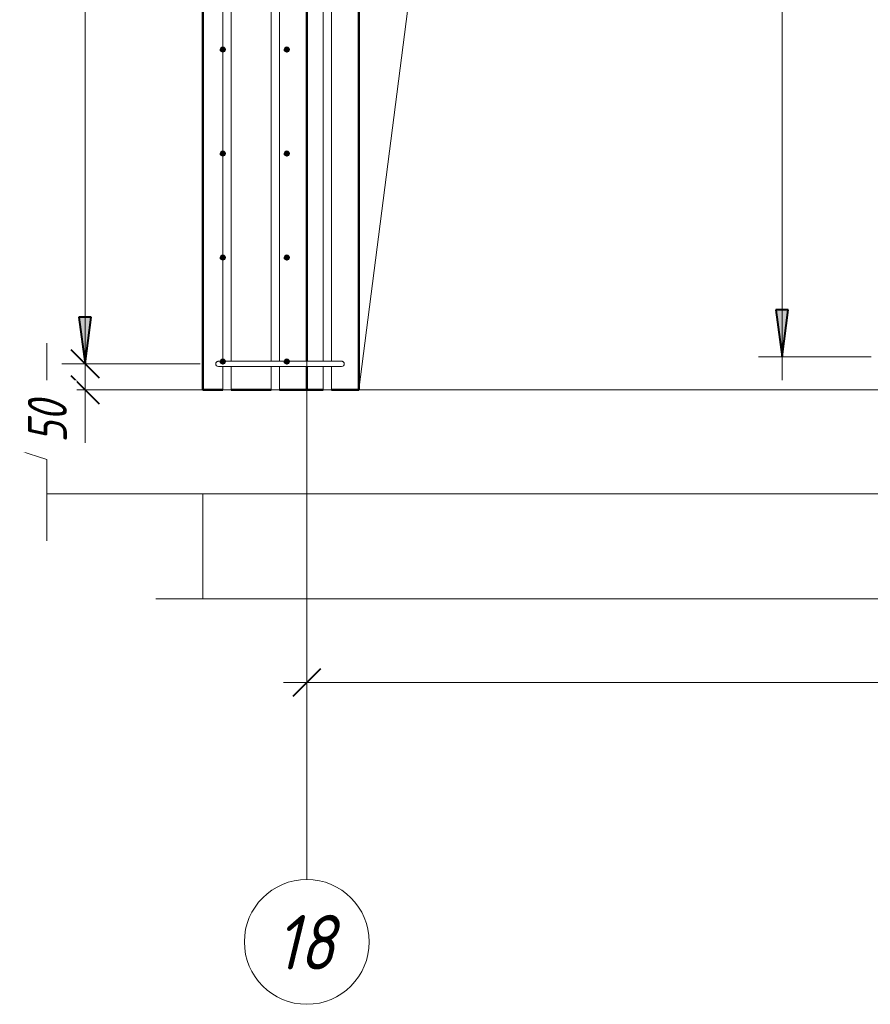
# Model space of a CAD drawing. Header units: millimetres. Extents: x -17711 to 46518, y 2835 to 45301.
# Tile 82 of 90: x 40906 to 42542, y 38919 to 40812. Entities that reach past the tile are written whole.
import ezdxf

# ---------------------------------------------------------------- set-up
doc = ezdxf.new("R2010")
doc.units = ezdxf.units.MM
doc.linetypes.add('ADSK_Линия сетки', pattern=[750, 600, -75, 0, -75])
doc.linetypes.add('ADSK_Невидимые', pattern=[150, 90, -60])
for name, color, linetype, lineweight in [('A-____-____-DIMS', 211, 'Continuous', 9), ('A-____-____-DIMS-30', 211, 'Continuous', 9), ('A-____-NOTE-TEXT', 131, 'Continuous', 20), ('A-DETL-GENF-HDLN', 90, 'ADSK_Невидимые', 20), ('A-DETL-GENF-OTLN', 92, 'Continuous', 20), ('A-DOOR-____-OTLN', 31, 'Continuous', 20), ('A-FLOR-____-MCUT', 192, 'Continuous', 50), ('A-FLOR-____-OTLN', 192, 'Continuous', 20), ('A-WALL-____-MCUT', 113, 'Continuous', 50), ('A-WALL-____-OTLN', 113, 'Continuous', 20), ('S-GRID-____-IDEN', 1, 'Continuous', 20), ('S-GRID-____-OTLN', 1, 'Continuous', 9), ('S-RBAR-____-MCUT', 171, 'Continuous', 20), ('S-RBAR-____-OTLN', 171, 'Continuous', 100)]:
    doc.layers.add(name, color=color, linetype=linetype, lineweight=lineweight)
doc.styles.add('GOST Common_I', font='GOST Common Italic.ttf', dxfattribs={"width": 0.9, "height": 105})
doc.styles.add('GOST Common_I_1', font='GOST Common Italic.ttf', dxfattribs={"width": 0.8, "height": 75})
doc.dimstyles.new('ADSK_Для_арматуры_Основной_2_5_мм_шаг_кол-во_Стрелки_точный', dxfattribs={"dimscale": 304.8, "dimtxt": 0.247469, "dimasz": 0.295276, "dimexe": 0.147638, "dimexo": 0.000484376, "dimgap": 0.03937, "dimtad": 1, "dimdec": 0, "dimlfac": 304.8, "dimdsep": 46, "dimtxsty": 'GOST Common_I_1', "dimsah": 1, "dimcen": 0.09, "dimdle": 0.147638, "dimazin": 0, "dimtfac": 1, "dimtdec": 4, "dimtix": 1, "dimtmove": 0, "dimatfit": 3, "dimfxl": 1, "dimtvp": 1, "dimtfill": 1, "dimtolj": 1, "dimtzin": 0, "dimarcsym": 2})
doc.dimstyles.new('ADSK_Округление_5мм__Узкий_', dxfattribs={"dimscale": 304.8, "dimtxt": 0.247469, "dimasz": 0.177165, "dimexe": 0.147638, "dimexo": 0.000322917, "dimgap": 0.03937, "dimtad": 1, "dimdec": 0, "dimlfac": 304.8, "dimrnd": 5, "dimdsep": 46, "dimtxsty": 'GOST Common_I_1', "dimblk1": 'OBLIQUE', "dimblk2": 'OBLIQUE', "dimsah": 1, "dimcen": 0.09, "dimdle": 0.147638, "dimazin": 0, "dimtfac": 1, "dimtdec": 4, "dimtix": 1, "dimtmove": 0, "dimatfit": 3, "dimfxl": 1, "dimtvp": 1, "dimtfill": 1, "dimtolj": 1, "dimtzin": 0, "dimlwd": 20, "dimlwe": 20, "dimarcsym": 2})
doc.dimstyles.new('ADSK_Округление_5мм__Узкий__1', dxfattribs={"dimscale": 304.8, "dimtxt": 0.247469, "dimasz": 0.177165, "dimexe": 0.147638, "dimexo": 0.000322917, "dimgap": 0.03937, "dimtad": 1, "dimdec": 0, "dimlfac": 304.8, "dimrnd": 5, "dimdsep": 46, "dimtxsty": 'GOST Common_I_1', "dimblk1": 'OBLIQUE', "dimblk2": 'OBLIQUE', "dimsah": 1, "dimcen": 0.09, "dimdle": 0.147638, "dimazin": 0, "dimtfac": 1, "dimtdec": 4, "dimtix": 1, "dimtmove": 1, "dimatfit": 3, "dimfxl": 1, "dimtvp": 1, "dimtfill": 1, "dimtolj": 1, "dimtzin": 0, "dimlwd": 20, "dimlwe": 20, "dimarcsym": 2})

# ---------------------------------------------------------------- blocks, each defined once
blk = doc.blocks.new('ADSK_Дверь_ПроемПрямоугольный - ADSK_Дверь_ПроемПрямоугольный-1379078-КЖ1_Р_ВЭ14_Армирование_16')
at = {"layer": 'A-DETL-GENF-HDLN'}
for p, q in [((-54100, 40100), (-54100, 42300)), ((-54100, 42300), (-53100, 42300)), ((-53100, 42300), (-53100, 40100))]:
    blk.add_line(p, q, dxfattribs=at)
at = {"layer": 'A-DETL-GENF-OTLN'}
for p, q in [((-53850, 42050), (-53100, 42300)), ((-54100, 40100), (-53850, 42050))]:
    blk.add_line(p, q, dxfattribs=at)
blk = doc.blocks.new('ADSK_Обрыв_Линия - ADSK_Обрыв_линия-1572973-КЖ1_Р_ВЭ14_Армирование_16')
at = {"layer": 'A-DETL-GENF-OTLN'}
blk.add_line((-54400, 39698.3), (-52933, 39698.3), dxfattribs=at)
blk = doc.blocks.new('ADSK_Обрыв_Линия - ADSK_Обрыв_линия-1070728-КЖ1_Р_ВЭ14_Армирование_16')
at = {"layer": 'A-DETL-GENF-OTLN'}
for p, q in [((-51100, 40033.8), (-51100, 40100)), ((-51100, 39900), (-51100, 39967))]:
    blk.add_line(p, q, dxfattribs=at)
blk = doc.blocks.new('Ось сетки - Круг_Ø8 мм-6408-КЖ1_Р_ВЭ14_Армирование_16')
at = {"layer": 'S-GRID-____-IDEN'}
for start, end in [(0, 180), (180, 0)]:
    blk.add_arc((-51600, 39038.6), 120, start, end, dxfattribs=at)
blk = doc.blocks.new('DIMBLOCK337-КЖ1_Р_ВЭ14_Армирование_16')
at = {"layer": 'A-____-____-DIMS-30', "lineweight": 40}
for p, q in [((41458.2, 39537.2), (41485.2, 39564.2)), ((44058.2, 39537.2), (44085.2, 39564.2)), ((41458.2, 39537.2), (41431.2, 39510.2)), ((44058.2, 39537.2), (44031.2, 39510.2))]:
    blk.add_line(p, q, dxfattribs=at)
at = {"layer": 'A-____-____-DIMS-30', "lineweight": 20}
for p, q in [((41413.2, 39537.2), (44103.2, 39537.2)), ((41458.2, 39537.2), (41458.2, 39545.4)), ((41458.2, 39537.2), (41458.2, 39492.2)), ((44058.2, 39537.2), (44058.2, 39545.4)), ((44058.2, 39537.2), (44058.2, 39492.2))]:
    blk.add_line(p, q, dxfattribs=at)
at = {"layer": 'A-____-____-DIMS-30', "color": 0, "lineweight": 20, "insert": (42673.8, 39647.2), "char_height": 75, "width": 202.507, "attachment_point": 1, "line_spacing_factor": 1.022761, "style": 'GOST Common_I_1', "bg_fill": 3, "box_fill_scale": 1.25, "bg_fill_color": 256, "bg_fill_true_color": 13158600, "bg_fill_transparency": 0}
blk.add_mtext('2600', dxfattribs=at)
blk = doc.blocks.new('_Oblique')
at = {"color": 0, "linetype": 'ByBlock', "lineweight": -2}
blk.add_line((-0.5, -0.5), (0.5, 0.5), dxfattribs=at)
blk = doc.blocks.new('DIMBLOCK359-КЖ1_Р_ВЭ14_Армирование_16')
at = {"layer": 'A-____-____-DIMS-30', "lineweight": 40}
for p, q in [((41031.9, 40150), (41004.9, 40177)), ((41031.9, 40150), (41058.9, 40123)), ((41031.9, 40100), (41004.9, 40127)), ((41031.9, 40100), (41058.9, 40073))]:
    blk.add_line(p, q, dxfattribs=at)
at = {"layer": 'A-____-____-DIMS-30', "lineweight": 20}
for p, q in [((41031.9, 40150), (40986.9, 40150)), ((41031.9, 40055), (41031.9, 40150)), ((41031.9, 40150), (41253.2, 40150)), ((41031.9, 40097.8), (41031.9, 40125)), ((41031.9, 40100), (40986.9, 40100)), ((41031.9, 40100), (41228.2, 40100)), ((41031.9, 39998.4), (41031.9, 40097.8))]:
    blk.add_line(p, q, dxfattribs=at)
at = {"layer": 'A-____-____-DIMS-30', "color": 0, "lineweight": 20, "insert": (40921.9, 39998.4), "char_height": 75, "width": 101.253, "attachment_point": 1, "rotation": 90, "line_spacing_factor": 1.022761, "style": 'GOST Common_I_1', "bg_fill": 3, "box_fill_scale": 1.25, "bg_fill_color": 256, "bg_fill_true_color": 13158600, "bg_fill_transparency": 0}
blk.add_mtext('50', dxfattribs=at)
blk = doc.blocks.new('DIMBLOCK360-КЖ1_Р_ВЭ14_Армирование_16')
at = {"layer": 'A-____-____-DIMS-30', "lineweight": 40}
for p, q in [((41031.9, 42150), (41004.9, 42177)), ((41031.9, 42150), (41058.9, 42123)), ((41031.9, 40150), (41004.9, 40177)), ((41031.9, 40150), (41058.9, 40123))]:
    blk.add_line(p, q, dxfattribs=at)
at = {"layer": 'A-____-____-DIMS-30', "lineweight": 20}
for p, q in [((41031.9, 42150), (40986.9, 42150)), ((41031.9, 40150), (41031.9, 42150)), ((41031.9, 42150), (41253.2, 42150)), ((41031.9, 40150), (40986.9, 40150)), ((41031.9, 40150), (41253.2, 40150))]:
    blk.add_line(p, q, dxfattribs=at)
at = {"layer": 'A-____-____-DIMS-30', "color": 0, "lineweight": 20, "insert": (40921.9, 41065.6), "char_height": 75, "width": 202.507, "attachment_point": 1, "rotation": 90, "line_spacing_factor": 1.022761, "style": 'GOST Common_I_1', "bg_fill": 3, "box_fill_scale": 1.25, "bg_fill_color": 256, "bg_fill_true_color": 13158600, "bg_fill_transparency": 0}
blk.add_mtext('2000', dxfattribs=at)
blk = doc.blocks.new('DIMBLOCK372-КЖ1_Р_ВЭ14_Армирование_16')
at = {"layer": 'A-____-____-DIMS-30', "lineweight": 40}
for points in [[(42371.9, 42163.9), (42360, 42073.9), (42383.7, 42073.9)], [(42371.9, 40163.9), (42383.7, 40253.9), (42360, 40253.9)]]:
    blk.add_hatch(color=256, dxfattribs=at).paths.add_polyline_path(points)
at = {"layer": 'A-____-____-DIMS-30'}
for p, q in [((42371.9, 40118.9), (42371.9, 42208.9)), ((42371.9, 42163.9), (42326.9, 42163.9)), ((42371.9, 42163.9), (42543.2, 42163.9)), ((42371.9, 40163.9), (42326.9, 40163.9)), ((42371.9, 40163.9), (42543.2, 40163.9))]:
    blk.add_line(p, q, dxfattribs=at)
at = {"layer": 'A-____-____-DIMS-30', "lineweight": 40}
for p, q in [((42371.9, 42163.9), (42360, 42073.9)), ((42383.7, 42073.9), (42371.9, 42163.9)), ((42360, 42073.9), (42383.7, 42073.9)), ((42383.7, 40253.9), (42360, 40253.9)), ((42360, 40253.9), (42371.9, 40163.9)), ((42371.9, 40163.9), (42383.7, 40253.9))]:
    blk.add_line(p, q, dxfattribs=at)
at = {"layer": 'A-____-____-DIMS-30', "color": 0, "insert": (42261.8, 40937.7), "char_height": 75, "width": 543.086, "attachment_point": 1, "rotation": 90, "line_spacing_factor": 1.022761, "style": 'GOST Common_I_1', "bg_fill": 3, "box_fill_scale": 1.25, "bg_fill_color": 256, "bg_fill_true_color": 13158600, "bg_fill_transparency": 0}
blk.add_mtext('200x10=2000', dxfattribs=at)
blk = doc.blocks.new('_None')
blk = doc.blocks.new('DIMBLOCK373-КЖ1_Р_ВЭ14_Армирование_16')
at = {"layer": 'A-____-____-DIMS-30', "lineweight": 40}
for points in [[(41031.9, 42150), (41020.1, 42060), (41043.8, 42060)], [(41031.9, 40150), (41043.8, 40240), (41020.1, 40240)]]:
    blk.add_hatch(color=256, dxfattribs=at).paths.add_polyline_path(points)
at = {"layer": 'A-____-____-DIMS-30'}
for p, q in [((41031.9, 40105), (41031.9, 42195)), ((41031.9, 42150), (40986.9, 42150)), ((41031.9, 42150), (41238.2, 42150)), ((41031.9, 40150), (40986.9, 40150)), ((41031.9, 40150), (41238.2, 40150))]:
    blk.add_line(p, q, dxfattribs=at)
at = {"layer": 'A-____-____-DIMS-30', "lineweight": 40}
for p, q in [((41031.9, 42150), (41020.1, 42060)), ((41043.8, 42060), (41031.9, 42150)), ((41020.1, 42060), (41043.8, 42060)), ((41043.8, 40240), (41020.1, 40240)), ((41020.1, 40240), (41031.9, 40150)), ((41031.9, 40150), (41043.8, 40240))]:
    blk.add_line(p, q, dxfattribs=at)
at = {"layer": 'A-____-____-DIMS-30', "color": 0, "insert": (40921.9, 40923.7), "char_height": 75, "width": 543.086, "attachment_point": 1, "rotation": 90, "line_spacing_factor": 1.022761, "style": 'GOST Common_I_1', "bg_fill": 3, "box_fill_scale": 1.25, "bg_fill_color": 256, "bg_fill_true_color": 13158600, "bg_fill_transparency": 0}
blk.add_mtext('200x10=2000', dxfattribs=at)

msp = doc.modelspace()

# ---------------------------------------------------------------- hatches: boundary and pattern name
at = {"layer": 'S-RBAR-____-MCUT'}
h = msp.add_hatch(color=256, dxfattribs=at)
edge = h.paths.add_edge_path()
edge.add_arc((41296.6594, 40754.465), 5, 0, 360)
for points in [[(41296.6594, 40749.465), (41301.4147, 40752.92), (41299.5983, 40758.5101), (41293.7204, 40758.5101), (41291.9041, 40752.92)], [(41419.7304, 40749.465), (41424.4857, 40752.92), (41422.6694, 40758.5101), (41416.7915, 40758.5101), (41414.9752, 40752.92)], [(41296.6594, 40549.465), (41301.4147, 40552.92), (41299.5983, 40558.5101), (41293.7204, 40558.5101), (41291.9041, 40552.92)], [(41419.7304, 40549.465), (41424.4857, 40552.92), (41422.6694, 40558.5101), (41416.7915, 40558.5101), (41414.9752, 40552.92)], [(41296.6594, 40349.465), (41301.4147, 40352.92), (41299.5983, 40358.5101), (41293.7204, 40358.5101), (41291.9041, 40352.92)], [(41419.7304, 40349.465), (41424.4857, 40352.92), (41422.6694, 40358.5101), (41416.7915, 40358.5101), (41414.9752, 40352.92)], [(41296.6594, 40149.465), (41301.4147, 40152.92), (41299.5983, 40158.5101), (41293.7204, 40158.5101), (41291.9041, 40152.92)], [(41419.7304, 40149.465), (41424.4857, 40152.92), (41422.6694, 40158.5101), (41416.7915, 40158.5101), (41414.9752, 40152.92)]]:
    msp.add_hatch(color=256, dxfattribs=at).paths.add_polyline_path(points)
h = msp.add_hatch(color=256, dxfattribs=at)
edge = h.paths.add_edge_path()
edge.add_arc((41419.7304, 40754.465), 5, 0, 360)
h = msp.add_hatch(color=256, dxfattribs=at)
edge = h.paths.add_edge_path()
edge.add_arc((41296.6594, 40554.465), 5, 0, 360)
h = msp.add_hatch(color=256, dxfattribs=at)
edge = h.paths.add_edge_path()
edge.add_arc((41419.7304, 40554.465), 5, 0, 360)
h = msp.add_hatch(color=256, dxfattribs=at)
edge = h.paths.add_edge_path()
edge.add_arc((41296.6594, 40354.465), 5, 0, 360)
h = msp.add_hatch(color=256, dxfattribs=at)
edge = h.paths.add_edge_path()
edge.add_arc((41419.7304, 40354.465), 5, 0, 360)
h = msp.add_hatch(color=256, dxfattribs=at)
edge = h.paths.add_edge_path()
edge.add_arc((41296.6594, 40154.465), 5, 0, 360)
h = msp.add_hatch(color=256, dxfattribs=at)
edge = h.paths.add_edge_path()
edge.add_arc((41419.7304, 40154.465), 5, 0, 360)

# ---------------------------------------------------------------- linework, layer by layer
at = {"layer": 'A-____-NOTE-TEXT'}
for p, q in [((40958.1952, 40100), (40958.1952, 40190)), ((40958.1952, 40033), (41010.1567, 40016.5)), ((40958.1952, 40000), (41010.1567, 40016.5)), ((40906.2051, 39983.1074), (40958.1952, 40000)), ((40958.1952, 39966.2148), (40906.2051, 39983.1074)), ((40958.1952, 39900), (40958.1952, 39810)), ((41258.1952, 39698.2938), (41168.1952, 39698.2938))]:
    msp.add_line(p, q, dxfattribs=at)
at = {"layer": 'A-FLOR-____-MCUT', "color": 8, "lineweight": 9}
for p, q in [((41258.1952, 40100), (40958.1952, 40100)), ((41458.1952, 39900), (41458.1952, 40100)), ((40958.1952, 39900), (41458.1952, 39900))]:
    msp.add_line(p, q, dxfattribs=at)
at = {"layer": 'A-FLOR-____-OTLN', "color": 8, "lineweight": 9}
for p, q in [((41558.1952, 40100), (42558.1952, 40100)), ((44058.1952, 39900), (41458.2448, 39900))]:
    msp.add_line(p, q, dxfattribs=at)
at = {"layer": 'A-WALL-____-MCUT'}
for p, q in [((41258.1952, 43050), (41258.1952, 40100)), ((41458.1952, 40155.0007), (41458.1952, 42145.0007)), ((41458.1952, 40100), (41458.1952, 40145.0007)), ((41258.1952, 40100), (41296.4983, 40100)), ((41312.4983, 40100), (41389.4689, 40100)), ((41405.4689, 40100), (41458.1952, 40100))]:
    msp.add_line(p, q, dxfattribs=at)
at = {"layer": 'A-WALL-____-MCUT', "color": 8, "lineweight": 9}
for p, q in [((41258.1952, 39900), (41258.1952, 39698.2938)), ((41458.1952, 39698.2938), (41458.1952, 39900))]:
    msp.add_line(p, q, dxfattribs=at)
at = {"layer": 'A-WALL-____-OTLN', "lineweight": 50}
for p, q in [((41558.1952, 40100), (41558.1952, 42300)), ((41458.1952, 40100), (41489.4691, 40100)), ((41505.4691, 40100), (41558.1952, 40100))]:
    msp.add_line(p, q, dxfattribs=at)
at = {"layer": 'A-WALL-____-OTLN', "color": 8, "lineweight": 9}
msp.add_line((41458.2448, 39900), (41458.1952, 39900), dxfattribs=at)
at = {"layer": 'S-GRID-____-OTLN', "linetype": 'ADSK_Линия сетки'}
msp.add_line((41458.1952, 39158.5965), (41458.1952, 44900), dxfattribs=at)
at = {"layer": 'S-RBAR-____-MCUT'}
for p, q in [((41293.7204, 40758.5101), (41291.9041, 40752.92)), ((41291.9041, 40752.92), (41296.6594, 40749.465)), ((41299.5983, 40758.5101), (41293.7204, 40758.5101)), ((41296.6594, 40749.465), (41301.4147, 40752.92)), ((41301.4147, 40752.92), (41299.5983, 40758.5101)), ((41416.7915, 40758.5101), (41414.9752, 40752.92)), ((41414.9752, 40752.92), (41419.7304, 40749.465)), ((41422.6694, 40758.5101), (41416.7915, 40758.5101)), ((41419.7304, 40749.465), (41424.4857, 40752.92)), ((41424.4857, 40752.92), (41422.6694, 40758.5101)), ((41293.7204, 40558.5101), (41291.9041, 40552.92)), ((41299.5983, 40558.5101), (41293.7204, 40558.5101)), ((41301.4147, 40552.92), (41299.5983, 40558.5101)), ((41416.7915, 40558.5101), (41414.9752, 40552.92)), ((41422.6694, 40558.5101), (41416.7915, 40558.5101)), ((41424.4857, 40552.92), (41422.6694, 40558.5101)), ((41291.9041, 40552.92), (41296.6594, 40549.465)), ((41296.6594, 40549.465), (41301.4147, 40552.92)), ((41414.9752, 40552.92), (41419.7304, 40549.465)), ((41419.7304, 40549.465), (41424.4857, 40552.92)), ((41293.7204, 40358.5101), (41291.9041, 40352.92)), ((41291.9041, 40352.92), (41296.6594, 40349.465)), ((41299.5983, 40358.5101), (41293.7204, 40358.5101)), ((41296.6594, 40349.465), (41301.4147, 40352.92)), ((41301.4147, 40352.92), (41299.5983, 40358.5101)), ((41416.7915, 40358.5101), (41414.9752, 40352.92)), ((41414.9752, 40352.92), (41419.7304, 40349.465)), ((41422.6694, 40358.5101), (41416.7915, 40358.5101)), ((41419.7304, 40349.465), (41424.4857, 40352.92)), ((41424.4857, 40352.92), (41422.6694, 40358.5101)), ((41293.7204, 40158.5101), (41291.9041, 40152.92)), ((41299.5983, 40158.5101), (41293.7204, 40158.5101)), ((41301.4147, 40152.92), (41299.5983, 40158.5101)), ((41416.7915, 40158.5101), (41414.9752, 40152.92)), ((41422.6694, 40158.5101), (41416.7915, 40158.5101)), ((41424.4857, 40152.92), (41422.6694, 40158.5101)), ((41291.9041, 40152.92), (41296.6594, 40149.465)), ((41296.6594, 40149.465), (41301.4147, 40152.92)), ((41414.9752, 40152.92), (41419.7304, 40149.465)), ((41419.7304, 40149.465), (41424.4857, 40152.92))]:
    msp.add_line(p, q, dxfattribs=at)
for centre in [(41296.6594, 40754.465), (41419.7304, 40754.465), (41296.6594, 40554.465), (41419.7304, 40554.465), (41296.6594, 40354.465), (41419.7304, 40354.465), (41296.6594, 40154.465), (41419.7304, 40154.465)]:
    msp.add_circle(centre, 5, dxfattribs=at)
at = {"layer": 'S-RBAR-____-OTLN', "lineweight": 20}
for p, q in [((41296.4983, 40155.0007), (41296.4983, 42145.0007)), ((41312.4983, 40155.0007), (41312.4983, 42145.0007)), ((41389.4689, 40155.0007), (41389.4689, 42145.0007)), ((41405.4689, 40155.0007), (41405.4689, 42145.0007)), ((41489.4691, 40155.0007), (41489.4691, 42145.0007)), ((41505.4691, 40155.0007), (41505.4691, 42145.0007)), ((41288.1951, 40155.0007), (41289.2174, 40155.0007)), ((41288.1951, 40145.0007), (41289.2174, 40145.0007)), ((41289.4869, 40155.0007), (41290.2364, 40155.0007)), ((41289.4869, 40145.0007), (41290.2364, 40145.0007)), ((41290.2334, 40155.0007), (41292.7636, 40155.0007)), ((41290.2334, 40145.0007), (41292.7636, 40145.0007)), ((41292.7545, 40155.0007), (41294.6399, 40155.0007)), ((41292.7545, 40145.0007), (41294.6399, 40145.0007)), ((41294.3127, 40155.0007), (41296.9819, 40155.0007)), ((41294.3127, 40145.0007), (41298.3087, 40145.0007)), ((41296.4983, 40100.0006), (41296.4983, 40145.0007)), ((41296.9819, 40155.0007), (41297.8437, 40155.0007)), ((41297.8185, 40155.0007), (41317.0345, 40155.0007)), ((41298.3217, 40145.0007), (41300.8424, 40145.0007)), ((41300.8276, 40145.0007), (41305.1316, 40145.0007)), ((41305.1133, 40145.0007), (41308.3552, 40145.0007)), ((41308.336, 40145.0007), (41313.1789, 40145.0007)), ((41312.4983, 40100.0006), (41312.4983, 40145.0007)), ((41313.161, 40145.0007), (41316.5995, 40145.0007)), ((41316.5793, 40145.0007), (41318.1951, 40145.0007)), ((41317.0002, 40155.0007), (41318.1951, 40155.0007)), ((41495.1951, 40155.0007), (41318.1951, 40155.0007)), ((41495.1951, 40145.0007), (41318.1951, 40145.0007)), ((41389.4689, 40100.0006), (41389.4689, 40145.0007)), ((41405.4689, 40100.0006), (41405.4689, 40145.0007)), ((41489.4691, 40100.0007), (41489.4691, 40145.0007)), ((41495.1951, 40155.0007), (41525.1951, 40155.0007)), ((41495.1951, 40145.0007), (41525.1951, 40145.0007)), ((41505.4691, 40100.0007), (41505.4691, 40145.0007)), ((41312.4983, 40100.0006), (41296.4983, 40100.0006)), ((41405.4689, 40100.0006), (41389.4689, 40100.0006)), ((41505.4691, 40100.0007), (41489.4691, 40100.0007))]:
    msp.add_line(p, q, dxfattribs=at)
for centre, start, end in [((41288.1951, 40150.0007), 90, 270), ((41288.1951, 40150.0007), 90, 270), ((41288.1951, 40150.0007), 120, 150), ((41288.1951, 40150.0007), 210, 240), ((41288.1951, 40150.0007), 90, 105), ((41525.1951, 40150.0007), 75, 90), ((41525.1951, 40150.0007), 270, 90), ((41525.1951, 40150.0007), 30, 60), ((41525.1951, 40150.0007), 300, 330)]:
    msp.add_arc(centre, 5, start, end, dxfattribs=at)

# ---------------------------------------------------------------- block references
at = {"layer": 'A-DETL-GENF-OTLN', "rotation": 180}
msp.add_blockref('ADSK_Обрыв_Линия - ADSK_Обрыв_линия-1070728-КЖ1_Р_ВЭ14_Армирование_16', (-10141.8048, 80000), dxfattribs=at)
at = {"layer": 'A-DETL-GENF-OTLN'}
msp.add_blockref('ADSK_Обрыв_Линия - ADSK_Обрыв_линия-1572973-КЖ1_Р_ВЭ14_Армирование_16', (95658.1952, 0), dxfattribs=at)
at = {"layer": 'A-DOOR-____-OTLN'}
msp.add_blockref('ADSK_Дверь_ПроемПрямоугольный - ADSK_Дверь_ПроемПрямоугольный-1379078-КЖ1_Р_ВЭ14_Армирование_16', (95658.1952, 0), dxfattribs=at)
at = {"layer": 'S-GRID-____-IDEN'}
msp.add_blockref('Ось сетки - Круг_Ø8 мм-6408-КЖ1_Р_ВЭ14_Армирование_16', (93058.1952, 0), dxfattribs=at)

# ---------------------------------------------------------------- texts
at = {"layer": 'S-GRID-____-IDEN', "lineweight": 9, "insert": (41398.141, 39090.3565), "char_height": 105, "width": 145.025269, "attachment_point": 1, "style": 'GOST Common_I'}
msp.add_mtext('18', dxfattribs=at)

# ---------------------------------------------------------------- next in the draw order: dimensions: what is measured, and where the dimension line sits
at = {"layer": 'A-____-____-DIMS'}
dim = msp.add_linear_dim(base=(42371.8569, 42163.94), p1=(42588.1951, 40163.94), p2=(42588.1951, 42163.94), angle=90, text='200x10=2000', dimstyle='ADSK_Для_арматуры_Основной_2_5_мм_шаг_кол-во_Стрелки_точный', override={"dimpost": '<>', "dimblk1": 'None', "dimblk2": 'None', "dimsah": 1, "dimfxl": 2000}, dxfattribs=at)
dim.commit()
dim.dimension.update_dxf_attribs({"geometry": 'DIMBLOCK372-КЖ1_Р_ВЭ14_Армирование_16', "text_midpoint": (42322.3569, 41163.94)})
at = {"layer": 'A-____-____-DIMS', "lineweight": 20}
dim = msp.add_linear_dim(base=(41031.924, 40150.0007), p1=(41258.1952, 40100), p2=(41283.1951, 40150.0007), angle=90, dimstyle='ADSK_Округление_5мм__Узкий__1', override={"dimpost": '<>', "dimfxl": 55.902281}, dxfattribs=at)
dim.commit()
dim.dimension.update_dxf_attribs({"geometry": 'DIMBLOCK359-КЖ1_Р_ВЭ14_Армирование_16', "text_midpoint": (40971.9119, 40049.0378), "dimtype": 160, "text_rotation": 90})
dim = msp.add_linear_dim(base=(44058.1952, 39537.1785), p1=(41458.1952, 39575.3622), p2=(44058.1952, 39575.3622), dimstyle='ADSK_Округление_5мм__Узкий_', override={"dimpost": '<>', "dimfxl": 2600}, dxfattribs=at)
dim.commit()
dim.dimension.update_dxf_attribs({"geometry": 'DIMBLOCK337-КЖ1_Р_ВЭ14_Армирование_16', "text_midpoint": (42758.1952, 39587.1614)})

# ---------------------------------------------------------------- next in the draw order: dimensions: what is measured, and where the dimension line sits
dim = msp.add_linear_dim(base=(41031.924, 42150.0007), p1=(41283.1951, 40150.0007), p2=(41283.1951, 42150.0007), angle=90, dimstyle='ADSK_Округление_5мм__Узкий_', override={"dimpost": '<>', "dimfxl": 2000}, dxfattribs=at)
dim.commit()
dim.dimension.update_dxf_attribs({"geometry": 'DIMBLOCK360-КЖ1_Р_ВЭ14_Армирование_16', "text_midpoint": (40982.424, 41150.0007)})

# ---------------------------------------------------------------- next in the draw order: dimensions: what is measured, and where the dimension line sits
at = {"layer": 'A-____-____-DIMS'}
dim = msp.add_linear_dim(base=(41031.924, 42150.0007), p1=(41283.1951, 40150.0007), p2=(41283.1951, 42150.0007), angle=90, text='200x10=2000', dimstyle='ADSK_Для_арматуры_Основной_2_5_мм_шаг_кол-во_Стрелки_точный', override={"dimpost": '<>', "dimblk1": 'None', "dimblk2": 'None', "dimsah": 1, "dimfxl": 2000}, dxfattribs=at)
dim.commit()
dim.dimension.update_dxf_attribs({"geometry": 'DIMBLOCK373-КЖ1_Р_ВЭ14_Армирование_16', "text_midpoint": (40982.424, 41150.0007)})

doc.saveas('drawing.dxf')
